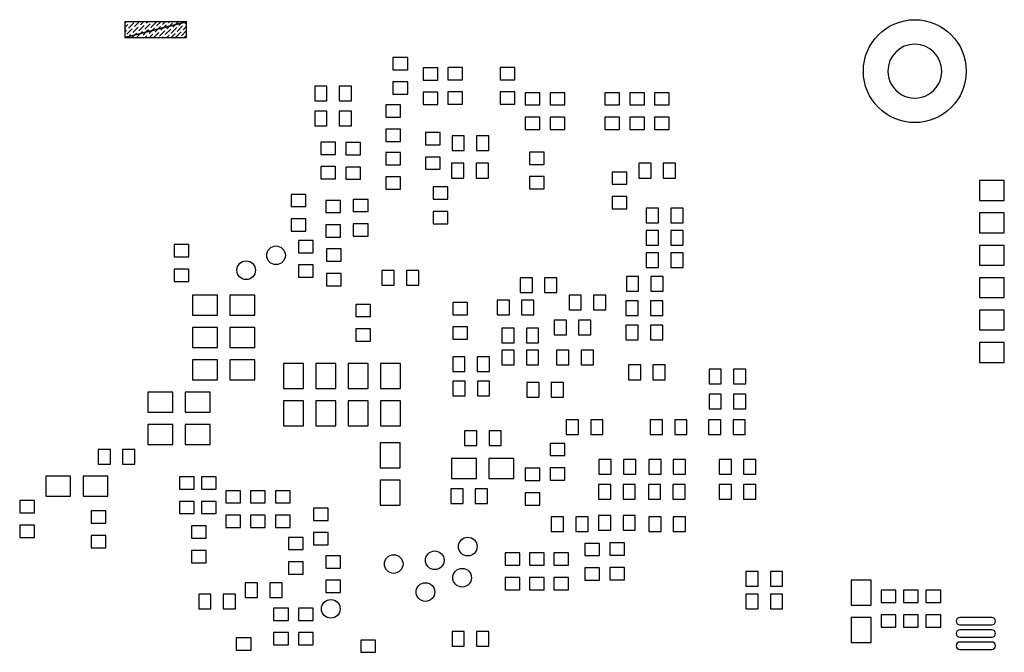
# Model space of a CAD drawing. Extents: x -35 to 121, y -31 to 50.
# Tile 10 of 13: x 5 to 45, y 1 to 27. Entities that reach past the tile are written whole.
import ezdxf

# ---------------------------------------------------------------- set-up
doc = ezdxf.new("R2010")
doc.units = 0
for name, color, linetype in [('BG_OUTLINE', 5, 'CONTINUOUS'), ('BG_SILKSCREEN_BOTTOM', 3, 'CONTINUOUS'), ('PIN_BOTTOM', 12, 'CONTINUOUS')]:
    doc.layers.add(name, color=color, linetype=linetype)

msp = doc.modelspace()

# ---------------------------------------------------------------- linework, layer by layer
at = {"layer": 'BG_OUTLINE'}
msp.add_lwpolyline([(42.608627, 24.48245, 1), (40.408679, 24.482435, 1)], format="xyb", close=True, dxfattribs=at)
at = {"layer": 'BG_SILKSCREEN_BOTTOM'}
for points in [[(9.377324, 26.495934), (9.271914, 26.495934)], [(9.271914, 26.495934), (9.271914, 26.469264)], [(9.327363, 26.495934), (9.271914, 26.440511)], [(9.271914, 26.495934), (9.271914, 25.859664)], [(11.794896, 26.495934), (9.271914, 25.859664)], [(11.794896, 26.495934), (9.271914, 26.495934)], [(9.271914, 25.859664), (11.794896, 26.495934)], [(9.271914, 26.469264), (9.271914, 26.442848)], [(9.271914, 26.442848), (9.271914, 26.416178)], [(9.271914, 26.416178), (9.271914, 26.389762)], [(9.400616, 26.392403), (9.271914, 26.263727)], [(9.271914, 26.389762), (9.271914, 26.363092)], [(9.271914, 26.363092), (9.271914, 26.336676)], [(9.271914, 26.336676), (9.271914, 26.31026)], [(9.271914, 26.31026), (9.271914, 26.283844)], [(9.271914, 26.283844), (9.271914, 26.257428)], [(9.271914, 26.257428), (9.271914, 26.231012)], [(9.271914, 26.231012), (9.271914, 26.204596)], [(9.271914, 26.204596), (9.271914, 26.177926)], [(9.271914, 26.177926), (9.271914, 26.151764)], [(9.271914, 26.151764), (9.271914, 26.125094)], [(9.334322, 26.149351), (9.271914, 26.086943)], [(9.271914, 26.125094), (9.271914, 26.098678)], [(9.5774, 26.215645), (9.35642, 25.994665)], [(9.482988, 26.495934), (9.377324, 26.495934)], [(9.643694, 26.458697), (9.422714, 26.237743)], [(9.588398, 26.495934), (9.482988, 26.495934)], [(9.504147, 26.495934), (9.489008, 26.480795)], [(9.693808, 26.495934), (9.588398, 26.495934)], [(9.820453, 26.281939), (9.599498, 26.060959)], [(9.857689, 26.495934), (9.665792, 26.304037)], [(9.799218, 26.495934), (9.693808, 26.495934)], [(9.904628, 26.495934), (9.799218, 26.495934)], [(10.063531, 26.348233), (9.842551, 26.127253)], [(10.009784, 26.495934), (9.904628, 26.495934)], [(10.034473, 26.495934), (9.908845, 26.370305)], [(10.115194, 26.495934), (10.009784, 26.495934)], [(10.306609, 26.414501), (10.085629, 26.193547)], [(10.22035, 26.495934), (10.115194, 26.495934)], [(10.240315, 26.171449), (10.149967, 26.081101)], [(10.211257, 26.495934), (10.151923, 26.436599)], [(10.325506, 26.495934), (10.22035, 26.495934)], [(10.386365, 26.140715), (10.262413, 26.016763)], [(10.430662, 26.495934), (10.325506, 26.495934)], [(10.549661, 26.480795), (10.328707, 26.259841)], [(10.483367, 26.237743), (10.386365, 26.140715)], [(10.535818, 26.495934), (10.430662, 26.495934)], [(10.622763, 26.200329), (10.505465, 26.083057)], [(10.640974, 26.495934), (10.535818, 26.495934)], [(10.741584, 26.495934), (10.571759, 26.326135)], [(10.726445, 26.304037), (10.622763, 26.200329)], [(10.745876, 26.495934), (10.640974, 26.495934)], [(10.903229, 26.127253), (10.682249, 25.906273)], [(10.850778, 26.495934), (10.745876, 26.495934)], [(10.85916, 26.259968), (10.748543, 26.149351)], [(10.918368, 26.495934), (10.814837, 26.392403)], [(10.955934, 26.495934), (10.850778, 26.495934)], [(10.969498, 26.370305), (10.85916, 26.259968)], [(11.146282, 26.193547), (10.925327, 25.972567)], [(11.060836, 26.495934), (10.955934, 26.495934)], [(11.095533, 26.319582), (10.991596, 26.215645)], [(11.095126, 26.495934), (11.05789, 26.458697)], [(11.165738, 26.495934), (11.060836, 26.495934)], [(11.212576, 26.436599), (11.095533, 26.319582)], [(11.27064, 26.495934), (11.165738, 26.495934)], [(11.38936, 26.259841), (11.16838, 26.038861)], [(11.331931, 26.379195), (11.234674, 26.281939)], [(11.375542, 26.495934), (11.27064, 26.495934)], [(11.448694, 26.495934), (11.331931, 26.379195)], [(11.480444, 26.495934), (11.375542, 26.495934)], [(11.632413, 26.326135), (11.411458, 26.105155)], [(11.568328, 26.438809), (11.477752, 26.348233)], [(11.585346, 26.495934), (11.480444, 26.495934)], [(11.625478, 26.495934), (11.568328, 26.438809)], [(11.689994, 26.495934), (11.585346, 26.495934)], [(11.794896, 26.135051), (11.588217, 25.928371)], [(11.794896, 26.311835), (11.654511, 26.171449)], [(11.794896, 26.495934), (11.689994, 26.495934)], [(11.794896, 26.488619), (11.720805, 26.414501)], [(11.794896, 26.46901), (11.794896, 26.495934)], [(11.794896, 25.859664), (11.794896, 26.495934)], [(11.794896, 26.44234), (11.794896, 26.46901)], [(11.794896, 26.415416), (11.794896, 26.44234)], [(11.794896, 26.388746), (11.794896, 26.415416)], [(11.794896, 26.362076), (11.794896, 26.388746)], [(11.794896, 26.335406), (11.794896, 26.362076)], [(11.794896, 26.308736), (11.794896, 26.335406)], [(11.794896, 26.282066), (11.794896, 26.308736)], [(11.794896, 26.25565), (11.794896, 26.282066)], [(11.794896, 26.22898), (11.794896, 26.25565)], [(11.794896, 26.20231), (11.794896, 26.22898)], [(11.794896, 26.176148), (11.794896, 26.20231)], [(11.794896, 26.149478), (11.794896, 26.176148)], [(11.794896, 26.123062), (11.794896, 26.149478)], [(11.794896, 26.096646), (11.794896, 26.123062)], [(9.271914, 26.098678), (9.271914, 26.072262)], [(9.271914, 26.072262), (9.271914, 26.045846)], [(9.271914, 26.045846), (9.271914, 26.01943)], [(9.271914, 26.01943), (9.271914, 25.99276)], [(9.271914, 25.99276), (9.271914, 25.966344)], [(9.271914, 25.966344), (9.271914, 25.939674)], [(9.271914, 25.939674), (9.271914, 25.913004)], [(9.271914, 25.913004), (9.271914, 25.886334)], [(9.271914, 25.886334), (9.271914, 25.859664)], [(9.271914, 25.859664), (9.376816, 25.859664)], [(9.271914, 25.859664), (11.794896, 25.859664)], [(9.376816, 25.859664), (9.481972, 25.859664)], [(9.440799, 25.90226), (9.398203, 25.859664)], [(9.511106, 25.972567), (9.440799, 25.90226)], [(9.481972, 25.859664), (9.586874, 25.859664)], [(9.677197, 25.961873), (9.574987, 25.859664)], [(9.586874, 25.859664), (9.69203, 25.859664)], [(9.754159, 26.038861), (9.677197, 25.961873)], [(9.69203, 25.859664), (9.796932, 25.859664)], [(9.913569, 26.021487), (9.776257, 25.884175)], [(9.796932, 25.859664), (9.902088, 25.859664)], [(9.902088, 25.859664), (10.00699, 25.859664)], [(9.997237, 26.105155), (9.913569, 26.021487)], [(9.930943, 25.862077), (9.92853, 25.859664)], [(10.00699, 25.859664), (10.112146, 25.859664)], [(10.149967, 26.081101), (10.019335, 25.950469)], [(10.174021, 25.928371), (10.105314, 25.859664)], [(10.112146, 25.859664), (10.217048, 25.859664)], [(10.217048, 25.859664), (10.322204, 25.859664)], [(10.417073, 25.994665), (10.282098, 25.859664)], [(10.322204, 25.859664), (10.42736, 25.859664)], [(10.42736, 25.859664), (10.532262, 25.859664)], [(10.660151, 26.060959), (10.458856, 25.859664)], [(10.532262, 25.859664), (10.637418, 25.859664)], [(10.637418, 25.859664), (10.742574, 25.859664)], [(10.742574, 25.859664), (10.84773, 25.859664)], [(10.836935, 25.884175), (10.812424, 25.859664)], [(10.84773, 25.859664), (10.952886, 25.859664)], [(10.952886, 25.859664), (11.058042, 25.859664)], [(11.079988, 25.950469), (10.989208, 25.859664)], [(11.058042, 25.859664), (11.163198, 25.859664)], [(11.163198, 25.859664), (11.268354, 25.859664)], [(11.323066, 26.016763), (11.165967, 25.859664)], [(11.268354, 25.859664), (11.373764, 25.859664)], [(11.566144, 26.083057), (11.345164, 25.862077)], [(11.373764, 25.859664), (11.47892, 25.859664)], [(11.47892, 25.859664), (11.584076, 25.859664)], [(11.584076, 25.859664), (11.689486, 25.859664)], [(11.689486, 25.859664), (11.794896, 25.859664)], [(11.742903, 25.906273), (11.696294, 25.859664)], [(11.794896, 26.07023), (11.794896, 26.096646)], [(11.794896, 26.043814), (11.794896, 26.07023)], [(11.794896, 26.017652), (11.794896, 26.043814)], [(11.794896, 25.991236), (11.794896, 26.017652)], [(11.794896, 25.96482), (11.794896, 25.991236)], [(11.794896, 25.938658), (11.794896, 25.96482)], [(11.794896, 25.912242), (11.794896, 25.938658)], [(11.794896, 25.885826), (11.794896, 25.912242)], [(11.794896, 25.859664), (11.794896, 25.885826)]]:
    msp.add_lwpolyline(points, dxfattribs=at)
at = {"layer": 'PIN_BOTTOM'}
for points in [[(20.815529, 24.540337), (20.815529, 25.040438), (20.215631, 25.040438), (20.215631, 24.540337)], [(21.442451, 24.618048), (21.442451, 24.117948), (22.042349, 24.117948), (22.042349, 24.618048)], [(23.058349, 24.133937), (23.058349, 24.634038), (22.458451, 24.634038), (22.458451, 24.133937)], [(25.191949, 24.133937), (25.191949, 24.634038), (24.592051, 24.634038), (24.592051, 24.133937)], [(17.52205, 23.871149), (17.02195, 23.871149), (17.02195, 23.271251), (17.52205, 23.271251)], [(18.522048, 23.871149), (18.021948, 23.871149), (18.021948, 23.271251), (18.522048, 23.271251)], [(20.815529, 23.540339), (20.815529, 24.04044), (20.215631, 24.04044), (20.215631, 23.540339)], [(21.442451, 23.61805), (21.442451, 23.11795), (22.042349, 23.11795), (22.042349, 23.61805)], [(23.058349, 23.133939), (23.058349, 23.63404), (22.458451, 23.63404), (22.458451, 23.133939)], [(25.191949, 23.133939), (25.191949, 23.63404), (24.592051, 23.63404), (24.592051, 23.133939)], [(25.608051, 23.602048), (25.608051, 23.101948), (26.207949, 23.101948), (26.207949, 23.602048)], [(26.624051, 23.602048), (26.624051, 23.101948), (27.223949, 23.101948), (27.223949, 23.602048)], [(28.859251, 23.602048), (28.859251, 23.101948), (29.459149, 23.101948), (29.459149, 23.602048)], [(29.875251, 23.602048), (29.875251, 23.101948), (30.475149, 23.101948), (30.475149, 23.602048)], [(30.891251, 23.602048), (30.891251, 23.101948), (31.491149, 23.101948), (31.491149, 23.602048)], [(20.518349, 22.609937), (20.518349, 23.110038), (19.918451, 23.110038), (19.918451, 22.609937)], [(17.52205, 22.855149), (17.02195, 22.855149), (17.02195, 22.255251), (17.52205, 22.255251)], [(18.522048, 22.855149), (18.021948, 22.855149), (18.021948, 22.255251), (18.522048, 22.255251)], [(25.608051, 22.60205), (25.608051, 22.10195), (26.207949, 22.10195), (26.207949, 22.60205)], [(26.624051, 22.60205), (26.624051, 22.10195), (27.223949, 22.10195), (27.223949, 22.60205)], [(28.859251, 22.60205), (28.859251, 22.10195), (29.459149, 22.10195), (29.459149, 22.60205)], [(29.875251, 22.60205), (29.875251, 22.10195), (30.475149, 22.10195), (30.475149, 22.60205)], [(30.891251, 22.60205), (30.891251, 22.10195), (31.491149, 22.10195), (31.491149, 22.60205)], [(20.518349, 21.609939), (20.518349, 22.11004), (19.918451, 22.11004), (19.918451, 21.609939)], [(21.544051, 21.976448), (21.544051, 21.476348), (22.143949, 21.476348), (22.143949, 21.976448)], [(22.625952, 21.239251), (23.126052, 21.239251), (23.126052, 21.839149), (22.625952, 21.839149)], [(23.62595, 21.239251), (24.12605, 21.239251), (24.12605, 21.839149), (23.62595, 21.839149)], [(17.876749, 21.085937), (17.876749, 21.586038), (17.276851, 21.586038), (17.276851, 21.085937)], [(18.292851, 21.570048), (18.292851, 21.069948), (18.892749, 21.069948), (18.892749, 21.570048)], [(19.918451, 21.163648), (19.918451, 20.663548), (20.518349, 20.663548), (20.518349, 21.163648)], [(21.544051, 20.97645), (21.544051, 20.47635), (22.143949, 20.47635), (22.143949, 20.97645)], [(26.385749, 20.679537), (26.385749, 21.179638), (25.785851, 21.179638), (25.785851, 20.679537)], [(17.876749, 20.085939), (17.876749, 20.58604), (17.276851, 20.58604), (17.276851, 20.085939)], [(18.292851, 20.57005), (18.292851, 20.06995), (18.892749, 20.06995), (18.892749, 20.57005)], [(23.11005, 20.721549), (22.60995, 20.721549), (22.60995, 20.121651), (23.11005, 20.121651)], [(24.110048, 20.721549), (23.609948, 20.721549), (23.609948, 20.121651), (24.110048, 20.121651)], [(30.245952, 20.121651), (30.746052, 20.121651), (30.746052, 20.721549), (30.245952, 20.721549)], [(31.24595, 20.121651), (31.74605, 20.121651), (31.74605, 20.721549), (31.24595, 20.721549)], [(19.918451, 20.16365), (19.918451, 19.66355), (20.518349, 19.66355), (20.518349, 20.16365)], [(26.385749, 19.679539), (26.385749, 20.17964), (25.785851, 20.17964), (25.785851, 19.679539)], [(29.763949, 19.866737), (29.763949, 20.366838), (29.164051, 20.366838), (29.164051, 19.866737)], [(22.448749, 19.257137), (22.448749, 19.757238), (21.848851, 19.757238), (21.848851, 19.257137)], [(45.1612, 19.2024), (45.1612, 20.0152), (44.1452, 20.0152), (44.1452, 19.2024)], [(16.657549, 18.952337), (16.657549, 19.452438), (16.057651, 19.452438), (16.057651, 18.952337)], [(29.763949, 18.866739), (29.763949, 19.36684), (29.164051, 19.36684), (29.164051, 18.866739)], [(17.480051, 19.207848), (17.480051, 18.707748), (18.079949, 18.707748), (18.079949, 19.207848)], [(19.197549, 18.749137), (19.197549, 19.249238), (18.597651, 19.249238), (18.597651, 18.749137)], [(30.550752, 18.292851), (31.050852, 18.292851), (31.050852, 18.892749), (30.550752, 18.892749)], [(31.55075, 18.292851), (32.05085, 18.292851), (32.05085, 18.892749), (31.55075, 18.892749)], [(22.448749, 18.257139), (22.448749, 18.75724), (21.848851, 18.75724), (21.848851, 18.257139)], [(45.1612, 17.8816), (45.1612, 18.6944), (44.1452, 18.6944), (44.1452, 17.8816)], [(16.657549, 17.952339), (16.657549, 18.45244), (16.057651, 18.45244), (16.057651, 17.952339)], [(17.480051, 18.20785), (17.480051, 17.70775), (18.079949, 17.70775), (18.079949, 18.20785)], [(19.197549, 17.749139), (19.197549, 18.24924), (18.597651, 18.24924), (18.597651, 17.749139)], [(30.550752, 17.378451), (31.050852, 17.378451), (31.050852, 17.978349), (30.550752, 17.978349)], [(31.55075, 17.378451), (32.05085, 17.378451), (32.05085, 17.978349), (31.55075, 17.978349)], [(11.282451, 17.404448), (11.282451, 16.904348), (11.882349, 16.904348), (11.882349, 17.404448)], [(16.962349, 17.072737), (16.962349, 17.572838), (16.362451, 17.572838), (16.362451, 17.072737)], [(45.1612, 16.5608), (45.1612, 17.3736), (44.1452, 17.3736), (44.1452, 16.5608)], [(17.505451, 17.226648), (17.505451, 16.726548), (18.105349, 16.726548), (18.105349, 17.226648)], [(30.550752, 16.464051), (31.050852, 16.464051), (31.050852, 17.063949), (30.550752, 17.063949)], [(31.55075, 16.464051), (32.05085, 16.464051), (32.05085, 17.063949), (31.55075, 17.063949)], [(16.962349, 16.072739), (16.962349, 16.57284), (16.362451, 16.57284), (16.362451, 16.072739)], [(11.282451, 16.40445), (11.282451, 15.90435), (11.882349, 15.90435), (11.882349, 16.40445)], [(17.505451, 16.22665), (17.505451, 15.72655), (18.105349, 15.72655), (18.105349, 16.22665)], [(20.26525, 16.352749), (19.76515, 16.352749), (19.76515, 15.752851), (20.26525, 15.752851)], [(21.265248, 16.352749), (20.765148, 16.352749), (20.765148, 15.752851), (21.265248, 15.752851)], [(29.737952, 15.498851), (30.238052, 15.498851), (30.238052, 16.098749), (29.737952, 16.098749)], [(30.73795, 15.498851), (31.23805, 15.498851), (31.23805, 16.098749), (30.73795, 16.098749)], [(25.90405, 16.047949), (25.40395, 16.047949), (25.40395, 15.448051), (25.90405, 15.448051)], [(26.904048, 16.047949), (26.403948, 16.047949), (26.403948, 15.448051), (26.904048, 15.448051)], [(45.1612, 15.24), (45.1612, 16.0528), (44.1452, 16.0528), (44.1452, 15.24)], [(12.0396, 15.3416), (12.0396, 14.5288), (13.0556, 14.5288), (13.0556, 15.3416)], [(13.5636, 15.3416), (13.5636, 14.5288), (14.5796, 14.5288), (14.5796, 15.3416)], [(27.401152, 14.736851), (27.901252, 14.736851), (27.901252, 15.336749), (27.401152, 15.336749)], [(28.40115, 14.736851), (28.90125, 14.736851), (28.90125, 15.336749), (28.40115, 15.336749)], [(18.699251, 14.966048), (18.699251, 14.465948), (19.299149, 14.465948), (19.299149, 14.966048)], [(22.661651, 15.042248), (22.661651, 14.542148), (23.261549, 14.542148), (23.261549, 15.042248)], [(24.96425, 15.133549), (24.46415, 15.133549), (24.46415, 14.533651), (24.96425, 14.533651)], [(25.964248, 15.133549), (25.464148, 15.133549), (25.464148, 14.533651), (25.964248, 14.533651)], [(30.22205, 15.108149), (29.72195, 15.108149), (29.72195, 14.508251), (30.22205, 14.508251)], [(31.222048, 15.108149), (30.721948, 15.108149), (30.721948, 14.508251), (31.222048, 14.508251)], [(45.1612, 13.9192), (45.1612, 14.732), (44.1452, 14.732), (44.1452, 13.9192)], [(26.791552, 13.720851), (27.291652, 13.720851), (27.291652, 14.320749), (26.791552, 14.320749)], [(27.79155, 13.720851), (28.29165, 13.720851), (28.29165, 14.320749), (27.79155, 14.320749)], [(30.22205, 14.117549), (29.72195, 14.117549), (29.72195, 13.517651), (30.22205, 13.517651)], [(31.222048, 14.117549), (30.721948, 14.117549), (30.721948, 13.517651), (31.222048, 13.517651)], [(12.0396, 14.0208), (12.0396, 13.208), (13.0556, 13.208), (13.0556, 14.0208)], [(13.5636, 14.0208), (13.5636, 13.208), (14.5796, 13.208), (14.5796, 14.0208)], [(18.699251, 13.96605), (18.699251, 13.46595), (19.299149, 13.46595), (19.299149, 13.96605)], [(22.661651, 14.04225), (22.661651, 13.54215), (23.261549, 13.54215), (23.261549, 14.04225)], [(24.657952, 13.390651), (25.158052, 13.390651), (25.158052, 13.990549), (24.657952, 13.990549)], [(25.65795, 13.390651), (26.15805, 13.390651), (26.15805, 13.990549), (25.65795, 13.990549)], [(45.1612, 12.5984), (45.1612, 13.4112), (44.1452, 13.4112), (44.1452, 12.5984)], [(24.657952, 12.501651), (25.158052, 12.501651), (25.158052, 13.101549), (24.657952, 13.101549)], [(25.65795, 12.501651), (26.15805, 12.501651), (26.15805, 13.101549), (25.65795, 13.101549)], [(26.893152, 12.501651), (27.393252, 12.501651), (27.393252, 13.101549), (26.893152, 13.101549)], [(27.89315, 12.501651), (28.39325, 12.501651), (28.39325, 13.101549), (27.89315, 13.101549)], [(12.0396, 12.7), (12.0396, 11.8872), (13.0556, 11.8872), (13.0556, 12.7)], [(13.5636, 12.7), (13.5636, 11.8872), (14.5796, 11.8872), (14.5796, 12.7)], [(15.748, 11.5316), (16.5608, 11.5316), (16.5608, 12.5476), (15.748, 12.5476)], [(17.0688, 11.5316), (17.8816, 11.5316), (17.8816, 12.5476), (17.0688, 12.5476)], [(18.3896, 11.5316), (19.2024, 11.5316), (19.2024, 12.5476), (18.3896, 12.5476)], [(19.7104, 11.5316), (20.5232, 11.5316), (20.5232, 12.5476), (19.7104, 12.5476)], [(22.651352, 12.222251), (23.151452, 12.222251), (23.151452, 12.822149), (22.651352, 12.822149)], [(23.65135, 12.222251), (24.15145, 12.222251), (24.15145, 12.822149), (23.65135, 12.822149)], [(30.32365, 12.491949), (29.82355, 12.491949), (29.82355, 11.892051), (30.32365, 11.892051)], [(31.323648, 12.491949), (30.823548, 12.491949), (30.823548, 11.892051), (31.323648, 11.892051)], [(33.113688, 11.717807), (33.613788, 11.717807), (33.613788, 12.317705), (33.113688, 12.317705)], [(34.113686, 11.717807), (34.613786, 11.717807), (34.613786, 12.317705), (34.113686, 12.317705)], [(23.16085, 11.831549), (22.66075, 11.831549), (22.66075, 11.231651), (23.16085, 11.231651)], [(24.160848, 11.831549), (23.660748, 11.831549), (23.660748, 11.231651), (24.160848, 11.231651)], [(25.673952, 11.180851), (26.174052, 11.180851), (26.174052, 11.780749), (25.673952, 11.780749)], [(26.67395, 11.180851), (27.17405, 11.180851), (27.17405, 11.780749), (26.67395, 11.780749)], [(11.2268, 10.5664), (11.2268, 11.3792), (10.2108, 11.3792), (10.2108, 10.5664)], [(12.7508, 10.5664), (12.7508, 11.3792), (11.7348, 11.3792), (11.7348, 10.5664)], [(33.113688, 10.701807), (33.613788, 10.701807), (33.613788, 11.301705), (33.113688, 11.301705)], [(34.113686, 10.701807), (34.613786, 10.701807), (34.613786, 11.301705), (34.113686, 11.301705)], [(15.748, 10.0076), (16.5608, 10.0076), (16.5608, 11.0236), (15.748, 11.0236)], [(17.0688, 10.0076), (17.8816, 10.0076), (17.8816, 11.0236), (17.0688, 11.0236)], [(18.3896, 10.0076), (19.2024, 10.0076), (19.2024, 11.0236), (18.3896, 11.0236)], [(19.7104, 10.0076), (20.5232, 10.0076), (20.5232, 11.0236), (19.7104, 11.0236)], [(11.2268, 9.2456), (11.2268, 10.0584), (10.2108, 10.0584), (10.2108, 9.2456)], [(12.7508, 9.2456), (12.7508, 10.0584), (11.7348, 10.0584), (11.7348, 9.2456)], [(27.78365, 10.256749), (27.28355, 10.256749), (27.28355, 9.656851), (27.78365, 9.656851)], [(28.783648, 10.256749), (28.283548, 10.256749), (28.283548, 9.656851), (28.783648, 9.656851)], [(31.21265, 10.256749), (30.71255, 10.256749), (30.71255, 9.656851), (31.21265, 9.656851)], [(32.212648, 10.256749), (31.712548, 10.256749), (31.712548, 9.656851), (32.212648, 9.656851)], [(33.090752, 9.656851), (33.590852, 9.656851), (33.590852, 10.256749), (33.090752, 10.256749)], [(34.09075, 9.656851), (34.59085, 9.656851), (34.59085, 10.256749), (34.09075, 10.256749)], [(23.133952, 9.199651), (23.634052, 9.199651), (23.634052, 9.799549), (23.133952, 9.799549)], [(24.13395, 9.199651), (24.63405, 9.199651), (24.63405, 9.799549), (24.13395, 9.799549)], [(20.50288, 9.3091), (19.69008, 9.3091), (19.69008, 8.2931), (20.50288, 8.2931)], [(27.223949, 8.792337), (27.223949, 9.292438), (26.624051, 9.292438), (26.624051, 8.792337)], [(8.68285, 9.037549), (8.18275, 9.037549), (8.18275, 8.437651), (8.68285, 8.437651)], [(9.682848, 9.037549), (9.182748, 9.037549), (9.182748, 8.437651), (9.682848, 8.437651)], [(23.619435, 7.86511), (23.619435, 8.67791), (22.603435, 8.67791), (22.603435, 7.86511)], [(25.143435, 7.86511), (25.143435, 8.67791), (24.127435, 8.67791), (24.127435, 7.86511)], [(28.620352, 8.031251), (29.120452, 8.031251), (29.120452, 8.631149), (28.620352, 8.631149)], [(29.62035, 8.031251), (30.12045, 8.031251), (30.12045, 8.631149), (29.62035, 8.631149)], [(30.652352, 8.031251), (31.152452, 8.031251), (31.152452, 8.631149), (30.652352, 8.631149)], [(31.65235, 8.031251), (32.15245, 8.031251), (32.15245, 8.631149), (31.65235, 8.631149)], [(33.522552, 8.031251), (34.022652, 8.031251), (34.022652, 8.631149), (33.522552, 8.631149)], [(34.52255, 8.031251), (35.02265, 8.031251), (35.02265, 8.631149), (34.52255, 8.631149)], [(26.207949, 7.776337), (26.207949, 8.276438), (25.608051, 8.276438), (25.608051, 7.776337)], [(27.223949, 7.792339), (27.223949, 8.29244), (26.624051, 8.29244), (26.624051, 7.792339)], [(7.0612, 7.1374), (7.0612, 7.9502), (6.0452, 7.9502), (6.0452, 7.1374)], [(8.5852, 7.1374), (8.5852, 7.9502), (7.5692, 7.9502), (7.5692, 7.1374)], [(12.108485, 7.424293), (12.108485, 7.924394), (11.508588, 7.924394), (11.508588, 7.424293)], [(12.997485, 7.424293), (12.997485, 7.924394), (12.397588, 7.924394), (12.397588, 7.424293)], [(20.50288, 7.7851), (19.69008, 7.7851), (19.69008, 6.7691), (20.50288, 6.7691)], [(13.990549, 6.861937), (13.990549, 7.362038), (13.390651, 7.362038), (13.390651, 6.861937)], [(15.006549, 6.861937), (15.006549, 7.362038), (14.406651, 7.362038), (14.406651, 6.861937)], [(16.022549, 6.861937), (16.022549, 7.362038), (15.422651, 7.362038), (15.422651, 6.861937)], [(22.575152, 6.837451), (23.075252, 6.837451), (23.075252, 7.437349), (22.575152, 7.437349)], [(23.57515, 6.837451), (24.07525, 6.837451), (24.07525, 7.437349), (23.57515, 7.437349)], [(26.207949, 6.776339), (26.207949, 7.27644), (25.608051, 7.27644), (25.608051, 6.776339)], [(29.10445, 7.615149), (28.60435, 7.615149), (28.60435, 7.015251), (29.10445, 7.015251)], [(30.104448, 7.615149), (29.604348, 7.615149), (29.604348, 7.015251), (30.104448, 7.015251)], [(31.13645, 7.615149), (30.63635, 7.615149), (30.63635, 7.015251), (31.13645, 7.015251)], [(32.136448, 7.615149), (31.636348, 7.615149), (31.636348, 7.015251), (32.136448, 7.015251)], [(33.522552, 7.015251), (34.022652, 7.015251), (34.022652, 7.615149), (33.522552, 7.615149)], [(34.52255, 7.015251), (35.02265, 7.015251), (35.02265, 7.615149), (34.52255, 7.615149)], [(5.583149, 6.455537), (5.583149, 6.955638), (4.983251, 6.955638), (4.983251, 6.455537)], [(12.108485, 6.424295), (12.108485, 6.924396), (11.508588, 6.924396), (11.508588, 6.424295)], [(12.997485, 6.424295), (12.997485, 6.924396), (12.397588, 6.924396), (12.397588, 6.424295)], [(7.904251, 6.533248), (7.904251, 6.033148), (8.504149, 6.033148), (8.504149, 6.533248)], [(17.571949, 6.150737), (17.571949, 6.650838), (16.972051, 6.650838), (16.972051, 6.150737)], [(13.990549, 5.861939), (13.990549, 6.36204), (13.390651, 6.36204), (13.390651, 5.861939)], [(15.006549, 5.861939), (15.006549, 6.36204), (14.406651, 6.36204), (14.406651, 5.861939)], [(16.022549, 5.861939), (16.022549, 6.36204), (15.422651, 6.36204), (15.422651, 5.861939)], [(27.17405, 6.294349), (26.67395, 6.294349), (26.67395, 5.694451), (27.17405, 5.694451)], [(28.174048, 6.294349), (27.673948, 6.294349), (27.673948, 5.694451), (28.174048, 5.694451)], [(29.10445, 6.345149), (28.60435, 6.345149), (28.60435, 5.745251), (29.10445, 5.745251)], [(30.104448, 6.345149), (29.604348, 6.345149), (29.604348, 5.745251), (30.104448, 5.745251)], [(30.652352, 5.694451), (31.152452, 5.694451), (31.152452, 6.294349), (30.652352, 6.294349)], [(31.65235, 5.694451), (32.15245, 5.694451), (32.15245, 6.294349), (31.65235, 6.294349)], [(5.583149, 5.455539), (5.583149, 5.95564), (4.983251, 5.95564), (4.983251, 5.455539)], [(11.993651, 5.923648), (11.993651, 5.423548), (12.593549, 5.423548), (12.593549, 5.923648)], [(17.571949, 5.150739), (17.571949, 5.65084), (16.972051, 5.65084), (16.972051, 5.150739)], [(7.904251, 5.53325), (7.904251, 5.03315), (8.504149, 5.03315), (8.504149, 5.53325)], [(16.555949, 4.956937), (16.555949, 5.457038), (15.956051, 5.457038), (15.956051, 4.956937)], [(29.662349, 4.728337), (29.662349, 5.228438), (29.062451, 5.228438), (29.062451, 4.728337)], [(11.993651, 4.92365), (11.993651, 4.42355), (12.593549, 4.42355), (12.593549, 4.92365)], [(25.395149, 4.321937), (25.395149, 4.822038), (24.795251, 4.822038), (24.795251, 4.321937)], [(26.385749, 4.321937), (26.385749, 4.822038), (25.785851, 4.822038), (25.785851, 4.321937)], [(27.376349, 4.321937), (27.376349, 4.822038), (26.776451, 4.822038), (26.776451, 4.321937)], [(28.046451, 5.212448), (28.046451, 4.712348), (28.646349, 4.712348), (28.646349, 5.212448)], [(16.555949, 3.956939), (16.555949, 4.45704), (15.956051, 4.45704), (15.956051, 3.956939)], [(17.480051, 4.704448), (17.480051, 4.204348), (18.079949, 4.204348), (18.079949, 4.704448)], [(28.046451, 4.21245), (28.046451, 3.71235), (28.646349, 3.71235), (28.646349, 4.21245)], [(29.662349, 3.728339), (29.662349, 4.22844), (29.062451, 4.22844), (29.062451, 3.728339)], [(34.614752, 3.459251), (35.114852, 3.459251), (35.114852, 4.059149), (34.614752, 4.059149)], [(35.61475, 3.459251), (36.11485, 3.459251), (36.11485, 4.059149), (35.61475, 4.059149)], [(17.480051, 3.70445), (17.480051, 3.20435), (18.079949, 3.20435), (18.079949, 3.70445)], [(25.395149, 3.321939), (25.395149, 3.82204), (24.795251, 3.82204), (24.795251, 3.321939)], [(26.385749, 3.321939), (26.385749, 3.82204), (25.785851, 3.82204), (25.785851, 3.321939)], [(27.376349, 3.321939), (27.376349, 3.82204), (26.776451, 3.82204), (26.776451, 3.321939)], [(39.7256, 3.7084), (38.9128, 3.7084), (38.9128, 2.6924), (39.7256, 2.6924)], [(14.68995, 3.596869), (14.18985, 3.596869), (14.18985, 2.996971), (14.68995, 2.996971)], [(15.689948, 3.596869), (15.189848, 3.596869), (15.189848, 2.996971), (15.689948, 2.996971)], [(40.736749, 2.797937), (40.736749, 3.298038), (40.136851, 3.298038), (40.136851, 2.797937)], [(41.651149, 2.797937), (41.651149, 3.298038), (41.051251, 3.298038), (41.051251, 2.797937)], [(42.565549, 2.797937), (42.565549, 3.298038), (41.965651, 3.298038), (41.965651, 2.797937)], [(12.288152, 2.544851), (12.788252, 2.544851), (12.788252, 3.144749), (12.288152, 3.144749)], [(13.28815, 2.544851), (13.78825, 2.544851), (13.78825, 3.144749), (13.28815, 3.144749)], [(34.614752, 2.544851), (35.114852, 2.544851), (35.114852, 3.144749), (34.614752, 3.144749)], [(35.61475, 2.544851), (36.11485, 2.544851), (36.11485, 3.144749), (35.61475, 3.144749)], [(15.346451, 2.570848), (15.346451, 2.070748), (15.946349, 2.070748), (15.946349, 2.570848)], [(16.362451, 2.570848), (16.362451, 2.070748), (16.962349, 2.070748), (16.962349, 2.570848)], [(39.7256, 2.1844), (38.9128, 2.1844), (38.9128, 1.1684), (39.7256, 1.1684)], [(40.736749, 1.797939), (40.736749, 2.29804), (40.136851, 2.29804), (40.136851, 1.797939)], [(41.651149, 1.797939), (41.651149, 2.29804), (41.051251, 2.29804), (41.051251, 1.797939)], [(42.565549, 1.797939), (42.565549, 2.29804), (41.965651, 2.29804), (41.965651, 1.797939)], [(22.625952, 1.020851), (23.126052, 1.020851), (23.126052, 1.620749), (22.625952, 1.620749)], [(23.62595, 1.020851), (24.12605, 1.020851), (24.12605, 1.620749), (23.62595, 1.620749)], [(13.822451, 1.351648), (13.822451, 0.851548), (14.422349, 0.851548), (14.422349, 1.351648)], [(15.346451, 1.57085), (15.346451, 1.07075), (15.946349, 1.07075), (15.946349, 1.57085)], [(16.362451, 1.57085), (16.362451, 1.07075), (16.962349, 1.07075), (16.962349, 1.57085)], [(19.502349, 0.765937), (19.502349, 1.266038), (18.902451, 1.266038), (18.902451, 0.765937)]]:
    msp.add_lwpolyline(points, close=True, dxfattribs=at)
for points in [[(44.649149, 2.185759), (43.349253, 2.185759, 1), (43.349253, 1.88576), (44.649149, 1.88576, 1)], [(44.649149, 1.685861), (43.349253, 1.685861, 1), (43.349253, 1.385862), (44.649149, 1.385862, 1)], [(44.649149, 1.185761), (43.349253, 1.185761, 1), (43.349253, 0.885761), (44.649149, 0.885761, 1)]]:
    msp.add_lwpolyline(points, format="xyb", close=True, dxfattribs=at)
for centre, radius in [((41.508655, 24.48245), 2.099996), ((15.4432, 16.9672), 0.381), ((14.224, 16.3576), 0.381), ((23.2664, 5.08), 0.381), ((21.9202, 4.5212), 0.381), ((20.2438, 4.3688), 0.381), ((23.0378, 3.81), 0.381), ((21.5392, 3.2258), 0.381), ((17.6784, 2.54), 0.381)]:
    msp.add_circle(centre, radius, dxfattribs=at)

doc.saveas('drawing.dxf')
